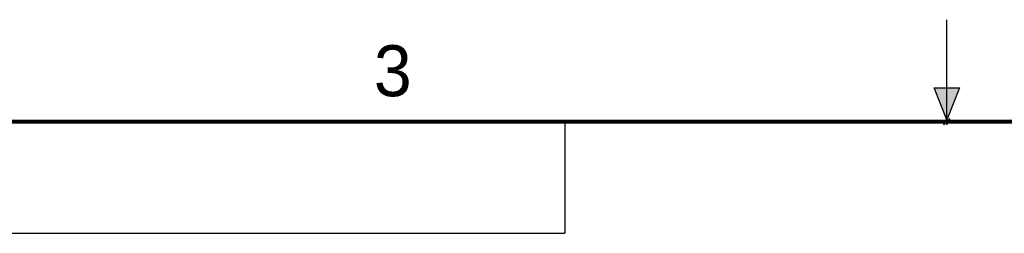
# Model space of a CAD drawing. Header units: inches. Extents: x 0 to 22, y 0 to 17.
# Tile 17 of 30: x 6.4 to 11.3, y 16 to 17. Entities that reach past the tile are written whole.
import ezdxf

# ---------------------------------------------------------------- set-up
doc = ezdxf.new("R2010")
doc.units = ezdxf.units.IN
doc.header["$LTSCALE"] = 1.21
doc.header["$MEASUREMENT"] = 0
doc.layers.get('0').update_dxf_attribs({"linetype": 'CONTINUOUS'})
doc.styles.add('TEXTSTYLE_2', font='txt')

msp = doc.modelspace()

# ---------------------------------------------------------------- hatches: boundary and pattern name
at = {"linetype": 'CONTINUOUS'}
msp.add_hatch(color=2, dxfattribs=at).paths.add_polyline_path([(11, 16.51), (10.9375, 16.6663), (11.0625, 16.6663)])

# ---------------------------------------------------------------- linework, layer by layer
at = {"color": 2, "linetype": 'CONTINUOUS'}
for p, q in [((11, 16.485), (11, 17)), ((11, 16.51), (10.9375, 16.6663)), ((10.9375, 16.6663), (11.0625, 16.6663)), ((11.0625, 16.6663), (11, 16.51)), ((0.4999, 16.5), (9.1249, 16.5)), ((9.1249, 16.5), (9.1249, 15.9531)), ((11.015, 16.515), (10.985, 16.485)), ((10.985, 16.485), (11, 16.515)), ((11, 16.485), (11.015, 16.515)), ((0.4999, 15.9531), (9.1249, 15.9531))]:
    msp.add_line(p, q, dxfattribs=at)
at = {"color": 7, "linetype": 'CONTINUOUS', "const_width": 0.02}
msp.add_lwpolyline([(21.5, 16.5), (0.5, 16.5)], dxfattribs=at)

# ---------------------------------------------------------------- texts
at = {"color": 2, "linetype": 'CONTINUOUS', "insert": (8.1875, 16.875), "char_height": 0.25, "width": 0.25, "attachment_point": 1, "line_spacing_factor": 0.9, "style": 'TEXTSTYLE_2'}
msp.add_mtext('3', dxfattribs=at)

doc.saveas('drawing.dxf')
